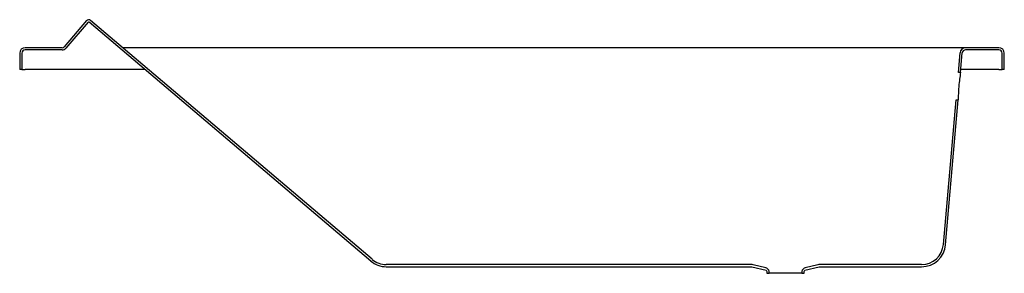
# Model space of a CAD drawing. Header units: millimetres. Extents: x 184.2 to 186, y 181.15 to 181.62.
import ezdxf

# ---------------------------------------------------------------- set-up
doc = ezdxf.new("R2010")
doc.units = ezdxf.units.MM
doc.layers.add('SANINDUSA', color=3, linetype='Continuous')

msp = doc.modelspace()

# ---------------------------------------------------------------- linework, layer by layer
at = {"layer": 'SANINDUSA'}
for p, q in [((184.3246, 181.6135), (184.2839, 181.5659)), ((184.3277, 181.6109), (184.2869, 181.5633)), ((184.8441, 181.1745), (184.3291, 181.611)), ((184.8467, 181.1776), (184.3317, 181.614)), ((184.2024, 181.5541), (184.2024, 181.5241)), ((184.2064, 181.5541), (184.2064, 181.5241)), ((184.2801, 181.5641), (184.2124, 181.5641)), ((184.2801, 181.5601), (184.2124, 181.5601)), ((185.6024, 181.5641), (184.3908, 181.5641)), ((185.9315, 181.5641), (185.6024, 181.5641)), ((185.9184, 181.5191), (185.9216, 181.555)), ((185.9224, 181.5191), (185.9256, 181.5546)), ((185.9924, 181.5641), (185.9315, 181.5641)), ((185.9924, 181.5601), (185.9315, 181.5601)), ((185.9984, 181.5241), (185.9984, 181.5541)), ((186.0024, 181.5241), (186.0024, 181.5541)), ((184.2064, 181.5241), (184.2024, 181.5241)), ((184.2064, 181.5241), (184.2124, 181.5241)), ((184.4306, 181.5241), (184.2124, 181.5241)), ((185.9224, 181.5191), (185.9184, 181.5191)), ((185.9924, 181.5241), (185.9229, 181.5241)), ((185.9924, 181.5241), (185.9984, 181.5241)), ((186.0024, 181.5241), (185.9984, 181.5241)), ((185.8909, 181.2046), (185.9141, 181.4691)), ((185.8949, 181.2043), (185.9181, 181.4691)), ((185.9141, 181.4691), (185.9181, 181.4691)), ((185.5396, 181.1681), (184.8725, 181.1681)), ((184.8725, 181.1641), (185.5411, 181.1641)), ((185.5411, 181.1641), (185.5672, 181.1576)), ((185.5664, 181.1619), (185.5435, 181.1676)), ((185.5672, 181.1576), (185.5684, 181.1552)), ((185.5684, 181.1552), (185.5684, 181.1521)), ((185.5684, 181.1521), (185.5724, 181.1521)), ((185.572, 181.1569), (185.5716, 181.1576)), ((185.5724, 181.1521), (185.5724, 181.1552)), ((185.6324, 181.1521), (185.5724, 181.1521)), ((185.6324, 181.1552), (185.6324, 181.1521)), ((185.6324, 181.1521), (185.6364, 181.1521)), ((185.6331, 181.1576), (185.6328, 181.1569)), ((185.6364, 181.1552), (185.6375, 181.1576)), ((185.6364, 181.1521), (185.6364, 181.1552)), ((185.6375, 181.1576), (185.6636, 181.1641)), ((185.6612, 181.1676), (185.6384, 181.1619)), ((185.6636, 181.1641), (185.8511, 181.1641)), ((185.8511, 181.1681), (185.6651, 181.1681))]:
    msp.add_line(p, q, dxfattribs=at)
for centre, radius, start, end in [((184.3284, 181.6102), 0.005, 49.4415, 139.4415), ((184.3284, 181.6102), 0.001, 49.4415, 139.4415), ((184.2124, 181.5541), 0.01, 90, 180), ((184.2124, 181.5541), 0.006, 90, 180), ((184.2801, 181.5691), 0.005, 270, 319.4415), ((184.2801, 181.5691), 0.009, 270, 319.4415), ((185.9315, 181.5541), 0.01, 90, 175), ((185.9315, 181.5541), 0.006, 90, 175), ((185.9924, 181.5541), 0.01, 0, 90), ((185.9924, 181.5541), 0.006, 0, 90), ((186.2332, 181.4664), 0.3152, 170.3677, 174.984), ((186.2182, 181.4678), 0.3001, 175.0027, 179.7472), ((185.8511, 181.2081), 0.04, 270, 355), ((185.8511, 181.2081), 0.044, 270, 355), ((184.8725, 181.2081), 0.044, 229.7188, 270), ((184.8725, 181.2081), 0.04, 229.7189, 270), ((185.5396, 181.1521), 0.016, 76, 90), ((185.5644, 181.1542), 0.008, 25.5, 76), ((185.5684, 181.1552), 0.004, 0, 25.5), ((185.6364, 181.1552), 0.004, 154.5, 180), ((185.6403, 181.1542), 0.008, 104, 154.5), ((185.6651, 181.1521), 0.016, 90, 104)]:
    msp.add_arc(centre, radius, start, end, dxfattribs=at)

doc.saveas('drawing.dxf')
